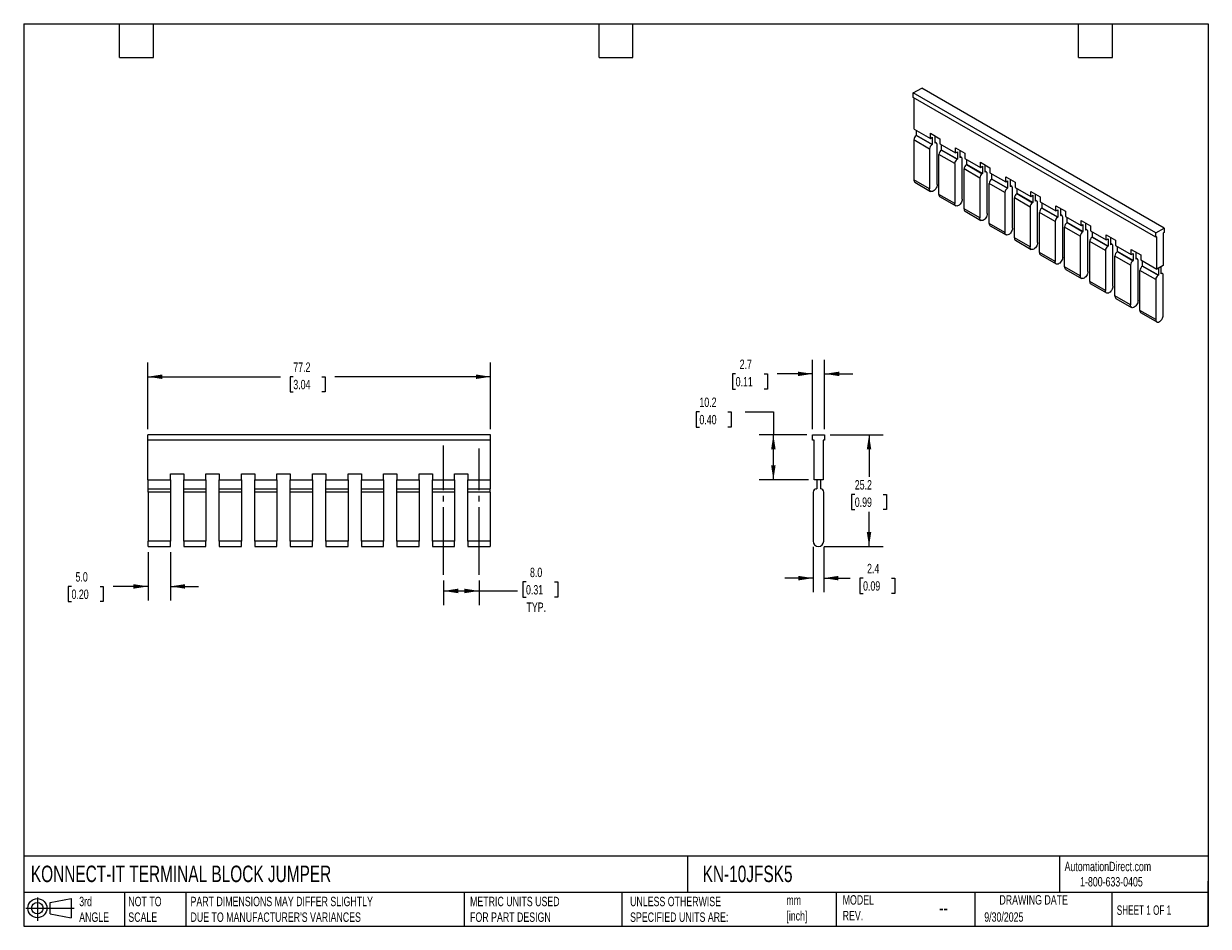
# Model space of a CAD drawing. Header units: millimetres. Extents: x 6 to 273, y 6 to 210.
import ezdxf

# ---------------------------------------------------------------- set-up
doc = ezdxf.new("R2010")
doc.units = ezdxf.units.MM
doc.linetypes.add('SLD-Center', pattern=[19.05, 15.24, -1.27, 1.27, -1.27])
doc.linetypes.add('SLD-Solid', pattern=[0])
doc.layers.add('CENTER', color=40, linetype='SLD-Center')
doc.layers.add('SLD-DEFPOINTS', color=7, linetype='Continuous')
doc.layers.add('DIMENSIONS', color=140, linetype='SLD-Solid', lineweight=25)
doc.layers.add('TEXT', color=140, linetype='SLD-Solid', lineweight=25)
doc.styles.add('SLDTEXTSTYLE0', font='TXT', dxfattribs={"width": 0.7})
doc.styles.add('SLDTEXTSTYLE1', font='TXT', dxfattribs={"width": 0.65})
doc.dimstyles.new('SLDDIMSTYLE0', dxfattribs={"dimtxt": 2.158008, "dimasz": 3.302, "dimexe": 0, "dimexo": 0.0625, "dimgap": 0.539502, "dimtad": 0, "dimtih": 1, "dimtoh": 1, "dimdec": 1, "dimrnd": 1e-09, "dimzin": 4, "dimdsep": 46, "dimtxsty": 'SLDTEXTSTYLE0', "dimsah": 1, "dimcen": 0.09, "dimadec": 0, "dimazin": 1, "dimtfac": 1, "dimtdec": 1, "dimtmove": 0, "dimatfit": 0, "dimfxl": 0, "dimfrac": 2, "dimtolj": 1, "dimtzin": 12, "dimarcsym": 0})
doc.dimstyles.new('SLDDIMSTYLE1', dxfattribs={"dimtxt": 2.158008, "dimasz": 3.302, "dimexe": 0, "dimexo": 0.0625, "dimgap": 0.539502, "dimtad": 0, "dimtih": 1, "dimtoh": 1, "dimdec": 1, "dimrnd": 1e-09, "dimzin": 4, "dimdsep": 46, "dimtxsty": 'SLDTEXTSTYLE0', "dimsah": 1, "dimcen": 0.09, "dimadec": 0, "dimazin": 1, "dimtfac": 1, "dimtdec": 1, "dimtofl": 0, "dimtmove": 0, "dimatfit": 3, "dimfxl": 0, "dimfrac": 2, "dimtolj": 1, "dimtzin": 12, "dimarcsym": 0})
doc.dimstyles.new('SLDDIMSTYLE2', dxfattribs={"dimtxt": 2.158008, "dimasz": 3.302, "dimexe": 0, "dimexo": 0.0625, "dimgap": 0.539502, "dimtad": 0, "dimtih": 1, "dimtoh": 1, "dimdec": 1, "dimrnd": 1e-09, "dimzin": 12, "dimdsep": 46, "dimtxsty": 'SLDTEXTSTYLE0', "dimsah": 1, "dimcen": 0.09, "dimadec": 0, "dimazin": 3, "dimtfac": 1, "dimtdec": 1, "dimtofl": 0, "dimtmove": 0, "dimatfit": 3, "dimfxl": 0, "dimfrac": 2, "dimtolj": 1, "dimtzin": 12, "dimarcsym": 0})
doc.dimstyles.new('SLDDIMSTYLE3', dxfattribs={"dimtxt": 2.158008, "dimasz": 3.302, "dimexe": 0, "dimexo": 0.0625, "dimgap": 0.539502, "dimtad": 0, "dimtih": 1, "dimtoh": 1, "dimdec": 1, "dimrnd": 1e-09, "dimzin": 12, "dimdsep": 46, "dimtxsty": 'SLDTEXTSTYLE0', "dimsah": 1, "dimcen": 0.09, "dimadec": 0, "dimazin": 3, "dimtfac": 1, "dimtdec": 1, "dimtmove": 0, "dimatfit": 0, "dimfxl": 0, "dimfrac": 2, "dimtolj": 1, "dimtzin": 12, "dimarcsym": 0})

# ---------------------------------------------------------------- blocks, each defined once
blk = doc.blocks.new('Block11')
at = {"color": 7, "linetype": 'SLD-Solid', "lineweight": 18}
for p, q in [((0, 2.88), (10.87, 2.88)), ((2.59, 5.31), (2.59, 0)), ((5.48, 4.17), (10.18, 5.03)), ((5.48, 1.6), (5.48, 4.17)), ((10.18, 5.03), (10.18, 0.73)), ((5.48, 1.6), (10.18, 0.73))]:
    blk.add_line(p, q, dxfattribs=at)
for radius in [2.15, 1.29]:
    blk.add_circle((2.59, 2.88), radius, dxfattribs=at)
blk = doc.blocks.new('Block12')
at = {"layer": 'SLD-DEFPOINTS'}
blk.add_blockref('Block11', (0, 0), dxfattribs=at)
blk = doc.blocks.new('_D')
at = {"layer": 'DIMENSIONS'}
for p, q in [((34.37, 90.58), (34.37, 79.69)), ((39.37, 90.58), (39.37, 79.69)), ((17.12, 82.87), (16.4, 82.87)), ((16.4, 82.87), (16.4, 79.44)), ((23.54, 82.87), (24.26, 82.87)), ((24.26, 82.87), (24.26, 79.44)), ((34.37, 82.87), (26.46, 82.87)), ((39.37, 82.87), (45.72, 82.87)), ((16.4, 79.44), (17.12, 79.44)), ((24.26, 79.44), (23.54, 79.44))]:
    blk.add_line(p, q, dxfattribs=at)
for points in [[(34.37, 82.87), (31.07, 83.37), (31.07, 82.36)], [(39.37, 82.87), (42.67, 82.36), (42.67, 83.37)]]:
    blk.add_solid(points, dxfattribs=at)
at = {"layer": 'DIMENSIONS', "char_height": 2.117, "attachment_point": 1, "style": 'SLDTEXTSTYLE0'}
for s, insert in [('5.0', (18.02, 86.08)), ('0.20', (17.12, 82.16))]:
    blk.add_mtext(s, dxfattribs=dict(at, insert=insert))
blk = doc.blocks.new('_D_1')
at = {"layer": 'DIMENSIONS'}
for p, q in [((100.87, 84.23), (100.87, 78.67)), ((108.87, 84.23), (108.87, 78.67)), ((119.44, 83.87), (118.72, 83.87)), ((118.72, 83.87), (118.72, 80.44)), ((125.86, 83.87), (126.58, 83.87)), ((126.58, 83.87), (126.58, 80.44)), ((100.87, 81.85), (108.87, 81.85)), ((108.87, 81.85), (117.51, 81.85)), ((118.72, 80.44), (119.44, 80.44)), ((126.58, 80.44), (125.86, 80.44))]:
    blk.add_line(p, q, dxfattribs=at)
for points in [[(100.87, 81.85), (104.17, 81.34), (104.17, 82.36)], [(108.87, 81.85), (105.57, 82.36), (105.57, 81.34)]]:
    blk.add_solid(points, dxfattribs=at)
at = {"layer": 'DIMENSIONS', "char_height": 2.117, "attachment_point": 1, "style": 'SLDTEXTSTYLE0'}
for s, insert in [('8.0', (120.34, 87.08)), ('0.31', (119.44, 83.17)), ('TYP.', (119.55, 79.25))]:
    blk.add_mtext(s, dxfattribs=dict(at, insert=insert))
blk = doc.blocks.new('_D_2')
at = {"layer": 'DIMENSIONS'}
for p, q in [((34.27, 118.27), (34.27, 133.24)), ((111.47, 118.27), (111.47, 133.24)), ((34.27, 130.07), (64.13, 130.07)), ((67.05, 130.07), (66.33, 130.07)), ((66.33, 130.07), (66.33, 126.64)), ((73.47, 130.07), (74.19, 130.07)), ((74.19, 130.07), (74.19, 126.64)), ((111.47, 130.07), (76.39, 130.07)), ((66.33, 126.64), (67.05, 126.64)), ((74.19, 126.64), (73.47, 126.64))]:
    blk.add_line(p, q, dxfattribs=at)
for points in [[(34.27, 130.07), (37.57, 129.56), (37.57, 130.58)], [(111.47, 130.07), (108.17, 130.58), (108.17, 129.56)]]:
    blk.add_solid(points, dxfattribs=at)
at = {"layer": 'DIMENSIONS', "char_height": 2.117, "attachment_point": 1, "style": 'SLDTEXTSTYLE0'}
for s, insert in [('77.2', (67.05, 133.28)), ('3.04', (67.05, 129.37))]:
    blk.add_mtext(s, dxfattribs=dict(at, insert=insert))
blk = doc.blocks.new('_D_3')
at = {"layer": 'DIMENSIONS'}
for p, q in [((184.07, 91.78), (184.07, 81.56)), ((186.47, 91.78), (186.47, 81.56)), ((184.07, 84.73), (177.72, 84.73)), ((186.47, 84.73), (192.41, 84.73)), ((195.33, 84.73), (194.61, 84.73)), ((194.61, 84.73), (194.61, 81.3)), ((201.75, 84.73), (202.47, 84.73)), ((202.47, 84.73), (202.47, 81.3)), ((194.61, 81.3), (195.33, 81.3)), ((202.47, 81.3), (201.75, 81.3))]:
    blk.add_line(p, q, dxfattribs=at)
for points in [[(184.07, 84.73), (180.76, 85.24), (180.76, 84.22)], [(186.47, 84.73), (189.77, 84.22), (189.77, 85.24)]]:
    blk.add_solid(points, dxfattribs=at)
at = {"layer": 'DIMENSIONS', "char_height": 2.117, "attachment_point": 1, "style": 'SLDTEXTSTYLE0'}
for s, insert in [('2.4', (196.23, 87.94)), ('0.09', (195.33, 84.03))]:
    blk.add_mtext(s, dxfattribs=dict(at, insert=insert))
blk = doc.blocks.new('_D_4')
at = {"layer": 'DIMENSIONS'}
for p, q in [((183.97, 118.27), (183.97, 133.89)), ((186.67, 118.27), (186.67, 133.89)), ((166.64, 130.72), (165.92, 130.72)), ((165.92, 130.72), (165.92, 127.29)), ((173.06, 130.72), (173.78, 130.72)), ((173.78, 130.72), (173.78, 127.29)), ((183.97, 130.72), (175.98, 130.72)), ((186.67, 130.72), (193.02, 130.72)), ((165.92, 127.29), (166.64, 127.29)), ((173.78, 127.29), (173.06, 127.29))]:
    blk.add_line(p, q, dxfattribs=at)
for points in [[(183.97, 130.72), (180.66, 131.22), (180.66, 130.21)], [(186.67, 130.72), (189.97, 130.21), (189.97, 131.22)]]:
    blk.add_solid(points, dxfattribs=at)
at = {"layer": 'DIMENSIONS', "char_height": 2.117, "attachment_point": 1, "style": 'SLDTEXTSTYLE0'}
for s, insert in [('2.7', (167.54, 133.93)), ('0.11', (166.64, 130.01))]:
    blk.add_mtext(s, dxfattribs=dict(at, insert=insert))
blk = doc.blocks.new('_D_5')
at = {"layer": 'DIMENSIONS'}
for p, q in [((187.94, 117), (199.84, 117)), ((196.67, 117), (196.67, 107.5)), ((193.46, 103.59), (192.73, 103.59)), ((192.73, 103.59), (192.73, 100.16)), ((199.87, 103.59), (200.6, 103.59)), ((200.6, 103.59), (200.6, 100.16)), ((192.73, 100.16), (193.46, 100.16)), ((196.67, 91.85), (196.67, 99.67)), ((200.6, 100.16), (199.87, 100.16)), ((186.54, 91.85), (199.84, 91.85))]:
    blk.add_line(p, q, dxfattribs=at)
for points in [[(196.67, 117), (196.16, 113.7), (197.17, 113.7)], [(196.67, 91.85), (197.17, 95.15), (196.16, 95.15)]]:
    blk.add_solid(points, dxfattribs=at)
at = {"layer": 'DIMENSIONS', "char_height": 2.117, "attachment_point": 1, "style": 'SLDTEXTSTYLE0'}
for s, insert in [('25.2', (193.46, 106.8)), ('0.99', (193.46, 102.88))]:
    blk.add_mtext(s, dxfattribs=dict(at, insert=insert))
blk = doc.blocks.new('_D_6')
at = {"layer": 'DIMENSIONS'}
for p, q in [((158.48, 122.17), (157.76, 122.17)), ((157.76, 122.17), (157.76, 118.74)), ((164.89, 122.17), (165.62, 122.17)), ((165.62, 122.17), (165.62, 118.74)), ((168.78, 122.17), (175.13, 122.17)), ((175.13, 122.17), (175.13, 117)), ((157.76, 118.74), (158.48, 118.74)), ((165.62, 118.74), (164.89, 118.74)), ((182.7, 117), (171.96, 117)), ((175.13, 106.85), (175.13, 117)), ((183.05, 106.85), (171.96, 106.85))]:
    blk.add_line(p, q, dxfattribs=at)
for points in [[(175.13, 117), (174.62, 113.7), (175.64, 113.7)], [(175.13, 106.85), (175.64, 110.15), (174.62, 110.15)]]:
    blk.add_solid(points, dxfattribs=at)
at = {"layer": 'DIMENSIONS', "char_height": 2.117, "attachment_point": 1, "style": 'SLDTEXTSTYLE0'}
for s, insert in [('10.2', (158.48, 125.38)), ('0.40', (158.48, 121.47))]:
    blk.add_mtext(s, dxfattribs=dict(at, insert=insert))

msp = doc.modelspace()

# ---------------------------------------------------------------- linework, layer by layer
for p, q in [((206.61, 193.95), (208.52, 195.05)), ((263.11, 163.54), (208.52, 195.05)), ((261.2, 162.44), (206.61, 193.95)), ((206.61, 192.97), (206.61, 193.95)), ((261.2, 161.46), (206.61, 192.97)), ((206.86, 185.81), (206.86, 192.83)), ((206.86, 185.81), (210.47, 183.72)), ((207.36, 184.38), (207.32, 184.36)), ((207.32, 184.36), (210.86, 182.32)), ((207.36, 184.38), (207.36, 185.52)), ((210.89, 182.34), (207.36, 184.38)), ((210.47, 184.87), (212.59, 183.64)), ((210.47, 183.72), (210.47, 184.87)), ((211.46, 184.3), (211.46, 184.3)), ((211.46, 184.3), (211.46, 182.66)), ((210.29, 181.34), (206.75, 183.38)), ((206.75, 183.38), (206.75, 174.4)), ((210.47, 183.72), (210.89, 183.97)), ((210.86, 182.32), (210.89, 182.34)), ((210.89, 183.97), (210.89, 182.34)), ((211.82, 182.68), (211.46, 182.89)), ((211.99, 173.33), (211.99, 182.32)), ((212.59, 183.64), (212.59, 182.5)), ((212.59, 182.5), (216.12, 180.46)), ((213.01, 181.11), (213.01, 182.26)), ((216.12, 181.6), (218.24, 180.38)), ((216.12, 180.46), (216.12, 181.6)), ((210.29, 181.34), (210.29, 172.35)), ((215.95, 178.07), (212.41, 180.11)), ((212.41, 171.13), (212.41, 180.11)), ((213.01, 181.11), (212.98, 181.09)), ((212.98, 181.09), (216.51, 179.05)), ((216.55, 179.07), (213.01, 181.11)), ((216.12, 180.46), (216.55, 180.7)), ((216.51, 179.05), (216.55, 179.07)), ((216.55, 180.7), (216.55, 179.07)), ((217.11, 181.03), (217.11, 181.03)), ((217.11, 181.03), (217.11, 179.4)), ((217.48, 179.42), (217.11, 179.63)), ((217.64, 170.07), (217.64, 179.05)), ((218.24, 180.38), (218.24, 179.23)), ((218.24, 179.23), (221.78, 177.19)), ((218.67, 177.85), (218.67, 178.99)), ((215.95, 178.07), (215.95, 169.09)), ((221.6, 174.81), (218.07, 176.85)), ((218.07, 167.86), (218.07, 176.85)), ((218.67, 177.85), (218.63, 177.83)), ((218.63, 177.83), (222.17, 175.78)), ((222.2, 175.81), (218.67, 177.85)), ((221.78, 178.34), (223.9, 177.11)), ((221.78, 177.19), (221.78, 178.34)), ((221.78, 177.19), (222.2, 177.44)), ((222.2, 177.44), (222.2, 175.81)), ((222.77, 177.77), (222.77, 177.77)), ((222.77, 177.77), (222.77, 176.13)), ((223.13, 176.15), (222.77, 176.36)), ((223.9, 177.11), (223.9, 175.97)), ((210.29, 172.35), (206.75, 174.4)), ((207, 173.85), (210.54, 171.81)), ((221.6, 174.81), (221.6, 165.82)), ((222.17, 175.78), (222.2, 175.81)), ((223.3, 166.8), (223.3, 175.78)), ((227.26, 171.54), (223.72, 173.58)), ((223.72, 164.6), (223.72, 173.58)), ((223.9, 175.97), (227.44, 173.93)), ((224.33, 174.58), (224.29, 174.56)), ((224.29, 174.56), (227.83, 172.52)), ((224.33, 174.58), (224.33, 175.72)), ((227.86, 172.54), (224.33, 174.58)), ((227.44, 175.07), (229.56, 173.85)), ((227.44, 173.93), (227.44, 175.07)), ((227.44, 173.93), (227.86, 174.17)), ((227.86, 174.17), (227.86, 172.54)), ((228.43, 174.5), (228.43, 174.5)), ((228.43, 174.5), (228.43, 172.87)), ((229.56, 173.85), (229.56, 172.7)), ((215.95, 169.09), (212.41, 171.13)), ((227.26, 171.54), (227.26, 162.56)), ((227.83, 172.52), (227.86, 172.54)), ((228.79, 172.89), (228.43, 173.1)), ((228.96, 163.54), (228.96, 172.52)), ((229.56, 172.7), (233.09, 170.66)), ((229.98, 171.32), (229.95, 171.29)), ((229.95, 171.29), (233.48, 169.25)), ((229.98, 171.32), (229.98, 172.46)), ((233.52, 169.27), (229.98, 171.32)), ((233.09, 171.81), (235.22, 170.58)), ((233.09, 170.66), (233.09, 171.81)), ((233.09, 170.66), (233.52, 170.91)), ((233.52, 170.91), (233.52, 169.27)), ((234.08, 171.23), (234.08, 171.23)), ((234.08, 171.23), (234.08, 169.6)), ((212.66, 170.58), (216.19, 168.54)), ((232.92, 168.27), (229.38, 170.31)), ((229.38, 161.33), (229.38, 170.31)), ((232.92, 168.27), (232.92, 159.29)), ((233.48, 169.25), (233.52, 169.27)), ((234.45, 169.62), (234.08, 169.83)), ((234.61, 160.27), (234.61, 169.25)), ((235.22, 170.58), (235.22, 169.44)), ((235.22, 169.44), (238.75, 167.4)), ((235.64, 168.05), (235.6, 168.03)), ((235.6, 168.03), (239.14, 165.99)), ((235.64, 168.05), (235.64, 169.19)), ((239.17, 166.01), (235.64, 168.05)), ((238.75, 168.54), (240.87, 167.32)), ((238.75, 167.4), (238.75, 168.54)), ((221.6, 165.82), (218.07, 167.86)), ((218.32, 167.31), (221.85, 165.27)), ((238.57, 165.01), (235.04, 167.05)), ((235.04, 158.07), (235.04, 167.05)), ((238.75, 167.4), (239.17, 167.64)), ((239.14, 165.99), (239.17, 166.01)), ((239.17, 167.64), (239.17, 166.01)), ((239.74, 167.97), (239.74, 167.97)), ((239.74, 167.97), (239.74, 166.34)), ((240.11, 166.35), (239.74, 166.56)), ((240.27, 157.01), (240.27, 165.99)), ((240.87, 167.32), (240.87, 166.17)), ((240.87, 166.17), (244.41, 164.13)), ((241.3, 164.78), (241.3, 165.93)), ((227.26, 162.56), (223.72, 164.6)), ((223.97, 164.05), (227.51, 162.01)), ((238.57, 165.01), (238.57, 156.03)), ((244.23, 161.74), (240.7, 163.78)), ((240.7, 154.8), (240.7, 163.78)), ((241.3, 164.78), (241.26, 164.76)), ((241.26, 164.76), (244.8, 162.72)), ((244.83, 162.74), (241.3, 164.78)), ((244.41, 165.27), (246.53, 164.05)), ((244.41, 164.13), (244.41, 165.27)), ((244.41, 164.13), (244.83, 164.38)), ((244.8, 162.72), (244.83, 162.74)), ((244.83, 164.38), (244.83, 162.74)), ((245.4, 164.7), (245.4, 164.7)), ((245.4, 164.7), (245.4, 163.07)), ((245.76, 163.09), (245.4, 163.3)), ((245.93, 153.74), (245.93, 162.72)), ((246.53, 164.05), (246.53, 162.91)), ((246.53, 162.91), (250.06, 160.87)), ((261.2, 162.44), (263.11, 163.54)), ((263.11, 163.54), (263.11, 162.56)), ((232.92, 159.29), (229.38, 161.33)), ((229.63, 160.78), (233.17, 158.74)), ((244.23, 161.74), (244.23, 152.76)), ((249.89, 158.48), (246.35, 160.52)), ((246.35, 151.54), (246.35, 160.52)), ((246.95, 161.52), (246.92, 161.5)), ((246.92, 161.5), (250.45, 159.46)), ((246.95, 161.52), (246.95, 162.66)), ((250.49, 159.48), (246.95, 161.52)), ((250.06, 162.01), (252.19, 160.78)), ((250.06, 160.87), (250.06, 162.01)), ((250.06, 160.87), (250.49, 161.11)), ((250.49, 161.11), (250.49, 159.48)), ((251.05, 161.44), (251.05, 161.44)), ((251.05, 161.44), (251.05, 159.8)), ((251.42, 159.82), (251.05, 160.03)), ((252.19, 160.78), (252.19, 159.64)), ((261.2, 161.46), (261.2, 162.44)), ((261.45, 161.6), (261.2, 161.46)), ((261.45, 154.29), (261.45, 161.6)), ((263.11, 162.56), (262.86, 162.42)), ((262.86, 162.42), (262.86, 155.11)), ((238.57, 156.03), (235.04, 158.07)), ((235.29, 157.52), (238.82, 155.48)), ((249.89, 158.48), (249.89, 149.5)), ((250.45, 159.46), (250.49, 159.48)), ((251.58, 150.47), (251.58, 159.46)), ((252.19, 159.64), (255.72, 157.6)), ((252.61, 158.25), (252.57, 158.23)), ((252.57, 158.23), (256.11, 156.19)), ((252.61, 158.25), (252.61, 159.4)), ((256.15, 156.21), (252.61, 158.25)), ((255.72, 158.74), (257.84, 157.52)), ((255.72, 157.6), (255.72, 158.74)), ((255.72, 157.6), (256.15, 157.84)), ((256.15, 157.84), (256.15, 156.21)), ((256.71, 158.17), (256.71, 158.17)), ((256.71, 158.17), (256.71, 156.54)), ((257.84, 157.52), (257.84, 156.38)), ((244.23, 152.76), (240.7, 154.8)), ((255.54, 155.21), (252.01, 157.25)), ((252.01, 148.27), (252.01, 157.25)), ((255.54, 155.21), (255.54, 146.23)), ((256.11, 156.19), (256.15, 156.21)), ((257.08, 156.56), (256.71, 156.77)), ((257.24, 147.21), (257.24, 156.19)), ((257.84, 156.38), (261.45, 154.29)), ((258.27, 154.99), (258.23, 154.97)), ((258.23, 154.97), (261.77, 152.93)), ((258.27, 154.99), (258.27, 156.13)), ((261.8, 152.95), (258.27, 154.99)), ((262.86, 155.11), (261.45, 154.29)), ((262.37, 154.82), (262.37, 153.27)), ((240.94, 154.25), (244.48, 152.21)), ((261.2, 151.95), (257.67, 153.99)), ((257.67, 145), (257.67, 153.99)), ((261.77, 152.93), (261.8, 152.95)), ((261.8, 154.5), (261.8, 152.95)), ((262.73, 153.29), (262.37, 153.5)), ((262.9, 143.94), (262.9, 152.93)), ((249.89, 149.5), (246.35, 151.54)), ((246.6, 150.99), (250.14, 148.95)), ((261.2, 151.95), (261.2, 142.96)), ((255.54, 146.23), (252.01, 148.27)), ((252.26, 147.72), (255.79, 145.68)), ((261.2, 142.96), (257.67, 145)), ((257.91, 144.46), (261.45, 142.41)), ((111.47, 117), (34.27, 117)), ((34.27, 115.8), (34.27, 117)), ((111.47, 115.8), (34.27, 115.8)), ((34.27, 106.85), (34.27, 115.8)), ((111.47, 115.8), (111.47, 117)), ((111.47, 106.85), (111.47, 115.8)), ((183.97, 115.8), (183.97, 117)), ((183.97, 117), (186.67, 117)), ((184.32, 115.8), (183.97, 115.8)), ((184.32, 106.85), (184.32, 115.8)), ((186.67, 115.8), (186.32, 115.8)), ((186.32, 115.8), (186.32, 106.85)), ((186.67, 117), (186.67, 115.8)), ((34.27, 106.85), (39.37, 106.85)), ((34.37, 104.85), (34.37, 106.85)), ((39.37, 108.25), (42.37, 108.25)), ((39.37, 106.85), (39.37, 108.25)), ((39.37, 106.85), (39.37, 104.85)), ((42.37, 108.25), (42.37, 106.85)), ((42.37, 106.85), (47.37, 106.85)), ((42.37, 104.85), (42.37, 106.85)), ((47.37, 108.25), (50.37, 108.25)), ((47.37, 106.85), (47.37, 108.25)), ((47.37, 106.85), (47.37, 104.85)), ((50.37, 108.25), (50.37, 106.85)), ((50.37, 106.85), (55.37, 106.85)), ((50.37, 104.85), (50.37, 106.85)), ((55.37, 108.25), (58.37, 108.25)), ((55.37, 106.85), (55.37, 108.25)), ((55.37, 106.85), (55.37, 104.85)), ((58.37, 108.25), (58.37, 106.85)), ((58.37, 106.85), (63.37, 106.85)), ((58.37, 104.85), (58.37, 106.85)), ((63.37, 108.25), (66.37, 108.25)), ((63.37, 106.85), (63.37, 108.25)), ((63.37, 106.85), (63.37, 104.85)), ((66.37, 108.25), (66.37, 106.85)), ((66.37, 106.85), (71.37, 106.85)), ((66.37, 104.85), (66.37, 106.85)), ((71.37, 108.25), (74.37, 108.25)), ((71.37, 106.85), (71.37, 108.25)), ((71.37, 106.85), (71.37, 104.85)), ((74.37, 108.25), (74.37, 106.85)), ((74.37, 106.85), (79.37, 106.85)), ((74.37, 104.85), (74.37, 106.85)), ((79.37, 108.25), (82.37, 108.25)), ((79.37, 106.85), (79.37, 108.25)), ((79.37, 106.85), (79.37, 104.85)), ((82.37, 108.25), (82.37, 106.85)), ((82.37, 106.85), (87.37, 106.85)), ((82.37, 104.85), (82.37, 106.85)), ((87.37, 108.25), (90.37, 108.25)), ((87.37, 106.85), (87.37, 108.25)), ((87.37, 106.85), (87.37, 104.85)), ((90.37, 108.25), (90.37, 106.85)), ((90.37, 106.85), (95.37, 106.85)), ((90.37, 104.85), (90.37, 106.85)), ((95.37, 108.25), (98.37, 108.25)), ((95.37, 106.85), (95.37, 108.25)), ((95.37, 106.85), (95.37, 104.85)), ((98.37, 108.25), (98.37, 106.85)), ((98.37, 106.85), (103.37, 106.85)), ((98.37, 104.85), (98.37, 106.85)), ((103.37, 108.25), (106.37, 108.25)), ((103.37, 106.85), (103.37, 108.25)), ((103.37, 106.85), (103.37, 104.85)), ((106.37, 108.25), (106.37, 106.85)), ((106.37, 106.85), (111.47, 106.85)), ((106.37, 104.85), (106.37, 106.85)), ((111.37, 106.85), (111.37, 104.85)), ((186.32, 106.85), (184.32, 106.85)), ((184.92, 106.85), (184.92, 104.85)), ((185.72, 106.85), (185.72, 104.85)), ((34.37, 104.85), (39.37, 104.85)), ((34.37, 104.05), (34.37, 104.85)), ((39.37, 104.05), (34.37, 104.05)), ((34.37, 104.05), (34.37, 93.05)), ((39.37, 104.85), (39.37, 104.05)), ((39.37, 104.05), (39.37, 93.05)), ((42.37, 104.85), (47.37, 104.85)), ((42.37, 104.05), (42.37, 104.85)), ((42.37, 93.05), (42.37, 104.05)), ((47.37, 104.05), (42.37, 104.05)), ((47.37, 104.85), (47.37, 104.05)), ((47.37, 104.05), (47.37, 93.05)), ((50.37, 104.85), (55.37, 104.85)), ((50.37, 104.05), (50.37, 104.85)), ((55.37, 104.05), (50.37, 104.05)), ((50.37, 93.05), (50.37, 104.05)), ((55.37, 104.85), (55.37, 104.05)), ((55.37, 104.05), (55.37, 93.05)), ((58.37, 104.85), (63.37, 104.85)), ((58.37, 104.05), (58.37, 104.85)), ((63.37, 104.05), (58.37, 104.05)), ((58.37, 93.05), (58.37, 104.05)), ((63.37, 104.85), (63.37, 104.05)), ((63.37, 104.05), (63.37, 93.05)), ((66.37, 104.85), (71.37, 104.85)), ((66.37, 104.05), (66.37, 104.85)), ((71.37, 104.05), (66.37, 104.05)), ((66.37, 93.05), (66.37, 104.05)), ((71.37, 104.85), (71.37, 104.05)), ((71.37, 104.05), (71.37, 93.05)), ((74.37, 104.85), (79.37, 104.85)), ((74.37, 104.05), (74.37, 104.85)), ((79.37, 104.05), (74.37, 104.05)), ((74.37, 93.05), (74.37, 104.05)), ((79.37, 104.85), (79.37, 104.05)), ((79.37, 104.05), (79.37, 93.05)), ((82.37, 104.85), (87.37, 104.85)), ((82.37, 104.05), (82.37, 104.85)), ((87.37, 104.05), (82.37, 104.05)), ((82.37, 93.05), (82.37, 104.05)), ((87.37, 104.85), (87.37, 104.05)), ((87.37, 104.05), (87.37, 93.05)), ((90.37, 104.85), (95.37, 104.85)), ((90.37, 104.05), (90.37, 104.85)), ((95.37, 104.05), (90.37, 104.05)), ((90.37, 93.05), (90.37, 104.05)), ((95.37, 104.85), (95.37, 104.05)), ((95.37, 104.05), (95.37, 93.05)), ((98.37, 104.85), (103.37, 104.85)), ((98.37, 104.05), (98.37, 104.85)), ((103.37, 104.05), (98.37, 104.05)), ((98.37, 93.05), (98.37, 104.05)), ((103.37, 104.85), (103.37, 104.05)), ((103.37, 104.05), (103.37, 93.05)), ((106.37, 104.85), (111.37, 104.85)), ((106.37, 104.05), (106.37, 104.85)), ((111.37, 104.05), (106.37, 104.05)), ((106.37, 93.05), (106.37, 104.05)), ((111.37, 104.05), (111.37, 104.85)), ((111.37, 104.05), (111.37, 93.05)), ((184.07, 104.05), (184.07, 93.05)), ((184.87, 104.85), (184.92, 104.85)), ((186.47, 93.05), (186.47, 104.05)), ((39.37, 93.05), (34.37, 93.05)), ((34.37, 91.85), (34.37, 93.05)), ((34.37, 91.85), (39.37, 91.85)), ((39.37, 91.85), (39.37, 93.05)), ((42.37, 93.05), (42.37, 91.85)), ((47.37, 93.05), (42.37, 93.05)), ((42.37, 91.85), (47.37, 91.85)), ((47.37, 91.85), (47.37, 93.05)), ((55.37, 93.05), (50.37, 93.05)), ((50.37, 93.05), (50.37, 91.85)), ((50.37, 91.85), (55.37, 91.85)), ((55.37, 91.85), (55.37, 93.05)), ((63.37, 93.05), (58.37, 93.05)), ((58.37, 93.05), (58.37, 91.85)), ((58.37, 91.85), (63.37, 91.85)), ((63.37, 91.85), (63.37, 93.05)), ((71.37, 93.05), (66.37, 93.05)), ((66.37, 93.05), (66.37, 91.85)), ((66.37, 91.85), (71.37, 91.85)), ((71.37, 91.85), (71.37, 93.05)), ((74.37, 93.05), (74.37, 91.85)), ((79.37, 93.05), (74.37, 93.05)), ((74.37, 91.85), (79.37, 91.85)), ((79.37, 91.85), (79.37, 93.05)), ((87.37, 93.05), (82.37, 93.05)), ((82.37, 93.05), (82.37, 91.85)), ((82.37, 91.85), (87.37, 91.85)), ((87.37, 91.85), (87.37, 93.05)), ((95.37, 93.05), (90.37, 93.05)), ((90.37, 93.05), (90.37, 91.85)), ((90.37, 91.85), (95.37, 91.85)), ((95.37, 91.85), (95.37, 93.05)), ((103.37, 93.05), (98.37, 93.05)), ((98.37, 93.05), (98.37, 91.85)), ((98.37, 91.85), (103.37, 91.85)), ((103.37, 91.85), (103.37, 93.05)), ((106.37, 93.05), (106.37, 91.85)), ((111.37, 93.05), (106.37, 93.05)), ((106.37, 91.85), (111.37, 91.85)), ((111.37, 93.05), (111.37, 91.85))]:
    msp.add_line(p, q)
at = {"flags": 128}
for points in [[(211.99, 182.32), (211.98, 182.43), (211.95, 182.53), (211.9, 182.62), (211.83, 182.67), (211.75, 182.71), (211.66, 182.72), (211.56, 182.7), (211.46, 182.66)], [(217.64, 179.05), (217.63, 179.17), (217.6, 179.27), (217.56, 179.35), (217.49, 179.41), (217.41, 179.44), (217.32, 179.45), (217.22, 179.44), (217.11, 179.4)], [(223.3, 175.78), (223.29, 175.9), (223.26, 176), (223.21, 176.08), (223.15, 176.14), (223.07, 176.18), (222.98, 176.19), (222.88, 176.17), (222.77, 176.13)], [(211.99, 173.33), (211.97, 173.1), (211.9, 172.86), (211.8, 172.62), (211.67, 172.38), (211.51, 172.17), (211.33, 172), (211.14, 171.86), (210.95, 171.78), (210.77, 171.75), (210.61, 171.77), (210.47, 171.85), (210.37, 171.98), (210.31, 172.15), (210.29, 172.35)], [(228.96, 172.52), (228.95, 172.64), (228.92, 172.74), (228.87, 172.82), (228.8, 172.88), (228.72, 172.91), (228.63, 172.92), (228.53, 172.91), (228.43, 172.87)], [(217.64, 170.07), (217.62, 169.84), (217.56, 169.59), (217.46, 169.35), (217.32, 169.12), (217.16, 168.91), (216.98, 168.73), (216.79, 168.6), (216.61, 168.51), (216.43, 168.48), (216.27, 168.51), (216.13, 168.58), (216.03, 168.71), (215.97, 168.88), (215.95, 169.09)], [(234.61, 169.25), (234.6, 169.37), (234.57, 169.47), (234.53, 169.55), (234.46, 169.61), (234.38, 169.65), (234.29, 169.66), (234.19, 169.64), (234.08, 169.6)], [(223.3, 166.8), (223.28, 166.57), (223.22, 166.33), (223.12, 166.09), (222.98, 165.85), (222.82, 165.64), (222.64, 165.47), (222.45, 165.33), (222.26, 165.25), (222.08, 165.22), (221.92, 165.24), (221.79, 165.32), (221.69, 165.45), (221.62, 165.62), (221.6, 165.82)], [(240.27, 165.99), (240.26, 166.1), (240.23, 166.21), (240.18, 166.29), (240.12, 166.35), (240.04, 166.38), (239.95, 166.39), (239.85, 166.38), (239.74, 166.33)], [(228.96, 163.54), (228.94, 163.31), (228.87, 163.06), (228.77, 162.82), (228.64, 162.59), (228.48, 162.38), (228.3, 162.2), (228.11, 162.07), (227.92, 161.98), (227.74, 161.95), (227.58, 161.98), (227.45, 162.05), (227.34, 162.18), (227.28, 162.35), (227.26, 162.56)], [(245.93, 162.72), (245.92, 162.84), (245.89, 162.94), (245.84, 163.02), (245.77, 163.08), (245.69, 163.12), (245.6, 163.13), (245.5, 163.11), (245.4, 163.07)], [(234.61, 160.27), (234.59, 160.04), (234.53, 159.8), (234.43, 159.55), (234.29, 159.32), (234.13, 159.11), (233.95, 158.94), (233.77, 158.8), (233.58, 158.72), (233.4, 158.69), (233.24, 158.71), (233.1, 158.79), (233, 158.92), (232.94, 159.09), (232.92, 159.29)], [(251.58, 159.46), (251.57, 159.57), (251.54, 159.67), (251.5, 159.76), (251.43, 159.82), (251.35, 159.85), (251.26, 159.86), (251.16, 159.84), (251.05, 159.8)], [(240.27, 157.01), (240.25, 156.78), (240.19, 156.53), (240.09, 156.29), (239.95, 156.06), (239.79, 155.85), (239.61, 155.67), (239.42, 155.54), (239.23, 155.45), (239.05, 155.42), (238.89, 155.44), (238.76, 155.52), (238.66, 155.65), (238.6, 155.82), (238.57, 156.03)], [(257.24, 156.19), (257.23, 156.31), (257.2, 156.41), (257.15, 156.49), (257.09, 156.55), (257.01, 156.58), (256.92, 156.59), (256.82, 156.58), (256.71, 156.54)], [(245.93, 153.74), (245.91, 153.51), (245.84, 153.27), (245.74, 153.02), (245.61, 152.79), (245.45, 152.58), (245.27, 152.4), (245.08, 152.27), (244.89, 152.19), (244.71, 152.16), (244.55, 152.18), (244.42, 152.26), (244.31, 152.38), (244.25, 152.55), (244.23, 152.76)], [(262.9, 152.93), (262.89, 153.04), (262.86, 153.14), (262.81, 153.22), (262.74, 153.28), (262.66, 153.32), (262.57, 153.33), (262.47, 153.31), (262.37, 153.27)], [(251.58, 150.47), (251.56, 150.24), (251.5, 150), (251.4, 149.76), (251.27, 149.52), (251.1, 149.31), (250.92, 149.14), (250.74, 149.01), (250.55, 148.92), (250.37, 148.89), (250.21, 148.91), (250.07, 148.99), (249.97, 149.12), (249.91, 149.29), (249.89, 149.5)], [(257.24, 147.21), (257.22, 146.98), (257.16, 146.74), (257.06, 146.49), (256.92, 146.26), (256.76, 146.05), (256.58, 145.87), (256.39, 145.74), (256.2, 145.66), (256.02, 145.62), (255.86, 145.65), (255.73, 145.73), (255.63, 145.85), (255.57, 146.02), (255.54, 146.23)], [(261.2, 142.96), (261.22, 142.76), (261.29, 142.59), (261.39, 142.46), (261.52, 142.38), (261.68, 142.36), (261.86, 142.39), (262.05, 142.47), (262.24, 142.61), (262.42, 142.78), (262.58, 142.99), (262.71, 143.23), (262.81, 143.47), (262.88, 143.71), (262.9, 143.94)]]:
    msp.add_lwpolyline(points, dxfattribs=at)
for centre, radius, start, end in [((207.98, 183.32), 1.23, 122.6055, 177.3945), ((211.52, 181.28), 1.23, 122.6055, 177.3945), ((210.7, 182.66), 0.755, 359.9031, 360), ((213.64, 180.06), 1.23, 122.6055, 177.3945), ((217.17, 178.01), 1.23, 122.6055, 177.3945), ((216.36, 179.4), 0.755, 359.9031, 360), ((219.3, 176.79), 1.23, 122.6055, 177.3945), ((222.01, 176.13), 0.755, 359.9031, 360), ((207.34, 174.33), 0.59, 173.6038, 235.084), ((222.83, 174.75), 1.23, 122.6055, 177.3945), ((224.95, 173.52), 1.23, 122.6055, 177.3945), ((213, 171.06), 0.59, 173.6038, 235.084), ((228.49, 171.48), 1.23, 122.6055, 177.3945), ((227.67, 172.87), 0.755, 359.9031, 360), ((230.61, 170.26), 1.23, 122.6055, 177.3945), ((234.15, 168.22), 1.23, 122.6055, 177.3945), ((233.33, 169.6), 0.755, 359.9031, 360), ((236.27, 166.99), 1.23, 122.6055, 177.3945), ((218.65, 167.8), 0.59, 173.6038, 235.084), ((239.8, 164.95), 1.23, 122.6055, 177.3945), ((238.99, 166.34), 0.755, 359.9031, 360), ((224.31, 164.53), 0.59, 173.6038, 235.084), ((241.92, 163.73), 1.23, 122.6055, 177.3945), ((245.46, 161.69), 1.23, 122.6055, 177.3945), ((244.64, 163.07), 0.755, 359.9031, 360), ((229.97, 161.27), 0.59, 173.6038, 235.084), ((247.58, 160.46), 1.23, 122.6055, 177.3945), ((235.62, 158), 0.59, 173.6038, 235.084), ((251.12, 158.42), 1.23, 122.6055, 177.3945), ((250.3, 159.8), 0.755, 359.9031, 360), ((253.24, 157.2), 1.23, 122.6055, 177.3945), ((241.28, 154.74), 0.59, 173.6038, 235.084), ((256.77, 155.16), 1.23, 122.6055, 177.3945), ((255.96, 156.54), 0.755, 359.9031, 360), ((258.89, 153.93), 1.23, 122.6055, 177.3945), ((262.43, 151.89), 1.23, 122.6055, 177.3945), ((261.61, 153.27), 0.755, 359.9031, 360), ((246.94, 151.47), 0.59, 173.6038, 235.084), ((252.6, 148.2), 0.59, 173.6038, 235.084), ((258.25, 144.94), 0.59, 173.6038, 235.084), ((184.87, 104.05), 0.8, 90, 180), ((184.92, 104.85), 0.8, 359.888, 0), ((185.67, 104.05), 0.8, 0, 86.4168), ((185.27, 93.05), 1.2, 180, 0)]:
    msp.add_arc(centre, radius, start, end)
at = {"layer": 'CENTER'}
for p, q in [((100.87, 85.5), (100.87, 114.6)), ((108.87, 85.5), (108.87, 113.9))]:
    msp.add_line(p, q, dxfattribs=at)
at = {"layer": 'TEXT'}
for p, q in [((6.35, 209.55), (273.05, 209.55)), ((6.35, 209.55), (6.35, 6.35)), ((27.94, 201.93), (27.94, 209.55)), ((35.56, 201.93), (35.56, 209.55)), ((135.89, 201.93), (135.89, 209.55)), ((143.51, 201.93), (143.51, 209.55)), ((243.84, 201.93), (243.84, 209.55)), ((251.46, 201.93), (251.46, 209.55)), ((273.05, 209.55), (273.05, 6.35)), ((27.94, 201.93), (35.56, 201.93)), ((135.89, 201.93), (143.51, 201.93)), ((243.84, 201.93), (251.46, 201.93)), ((273.05, 22.13), (6.35, 22.13)), ((155.76, 22.13), (155.76, 13.97)), ((239.58, 22.13), (239.58, 13.97)), ((273.05, 6.35), (273.05, 16.51)), ((273.05, 13.97), (6.35, 13.97)), ((29.04, 13.97), (29.04, 6.35)), ((42.84, 13.97), (42.84, 6.35)), ((105.48, 13.97), (105.48, 6.35)), ((141, 13.97), (141, 6.35)), ((189.3, 13.97), (189.3, 6.35)), ((220.47, 13.97), (220.47, 6.35)), ((251.35, 13.97), (251.35, 6.35)), ((6.35, 6.35), (273.05, 6.35))]:
    msp.add_line(p, q, dxfattribs=at)

# ---------------------------------------------------------------- block references
at = {"layer": 'SLD-DEFPOINTS'}
msp.add_blockref('Block12', (6.84, 7.55), dxfattribs=at)

# ---------------------------------------------------------------- texts
at = {"layer": 'TEXT'}
for s, insert, char_height, attachment_point, style in [('KONNECT-IT TERMINAL BLOCK JUMPER', (7.97, 20.01), 3.7042, 1, 'SLDTEXTSTYLE0'), ('KN-10JFSK5', (159.21, 20.01), 3.704, 1, 'SLDTEXTSTYLE0'), ('AutomationDirect.com', (240.69, 20.88), 2.1167, 1, 'SLDTEXTSTYLE0'), ('1-800-633-0405', (244.19, 17.44), 2.1167, 1, 'SLDTEXTSTYLE0'), ('MODEL ^JREV.', (190.73, 13.36), 2.1167, 1, 'SLDTEXTSTYLE0'), ('DRAWING DATE', (233.73, 13.36), 2.1167, 2, 'SLDTEXTSTYLE0'), ('3rd^JANGLE', (18.85, 13), 2.117, 1, 'SLDTEXTSTYLE0'), ('NOT TO^JSCALE', (29.91, 13), 2.1167, 1, 'SLDTEXTSTYLE0'), ("PART DIMENSIONS MAY DIFFER SLIGHTLY ^JDUE TO MANUFACTURER'S VARIANCES", (43.91, 13), 2.1167, 1, 'SLDTEXTSTYLE0'), ('METRIC UNITS USED ^JFOR PART DESIGN', (106.85, 13), 2.1167, 1, 'SLDTEXTSTYLE0'), ('UNLESS OTHERWISE ^JSPECIFIED UNITS ARE:', (142.87, 13), 2.1167, 1, 'SLDTEXTSTYLE0'), ('mm^J[inch]', (178.06, 13.3), 2.117, 1, 'SLDTEXTSTYLE0'), ('SHEET 1 OF 1', (252.44, 11.05), 2.1167, 1, 'SLDTEXTSTYLE1'), ('--', (212.43, 12.11), 3.175, 1, 'SLDTEXTSTYLE0'), ('9/30/2025', (222.61, 9.5), 2.117, 1, 'SLDTEXTSTYLE0')]:
    msp.add_mtext(s, dxfattribs=dict(at, insert=insert, char_height=char_height, attachment_point=attachment_point, style=style))

# ---------------------------------------------------------------- dimensions: what is measured, and where the dimension line sits
at = {"layer": 'DIMENSIONS'}
for base, p1, p2, dimstyle, picture, middle in [((186.67, 130.72), (183.97, 117), (186.67, 117), 'SLDDIMSTYLE3', '_D_4', (169.85, 130.72)), ((34.27, 130.07), (111.47, 117), (34.27, 117), 'SLDDIMSTYLE2', '_D_2', (70.26, 130.07)), ((34.37, 82.87), (39.37, 91.85), (34.37, 91.85), 'SLDDIMSTYLE0', '_D', (20.33, 82.87)), ((186.47, 84.73), (184.07, 93.05), (186.47, 93.05), 'SLDDIMSTYLE3', '_D_3', (198.54, 84.73))]:
    dim = msp.add_linear_dim(base=base, p1=p1, p2=p2, dimstyle=dimstyle, dxfattribs=at)
    dim.commit()
    dim.dimension.update_dxf_attribs({"geometry": picture, "text_midpoint": middle, "dimtype": 160})
for base, p1, p2, picture, middle in [((175.13279508, 116.99865921), (184.31600034, 106.84865921), (183.96600034, 116.99865921), '_D_6', (175.13279508, 122.17086569)), ((196.66600034, 91.84865921), (186.66600034, 116.99865921), (185.26600034, 91.84865921), '_D_5', (196.66600034, 103.58575226))]:
    dim = msp.add_linear_dim(base=base, p1=p1, p2=p2, angle=90, dimstyle='SLDDIMSTYLE2', dxfattribs=at)
    dim.commit()
    dim.dimension.update_dxf_attribs({"geometry": picture, "text_midpoint": middle, "dimtype": 160})
dim = msp.add_linear_dim(base=(108.87, 81.85), p1=(100.87, 85.5), p2=(108.87, 85.5), text='<>\\PTYP.', dimstyle='SLDDIMSTYLE1', dxfattribs=at)
dim.commit()
dim.dimension.update_dxf_attribs({"geometry": '_D_1', "text_midpoint": (122.65, 81.85), "dimtype": 160})

doc.saveas('drawing.dxf')
